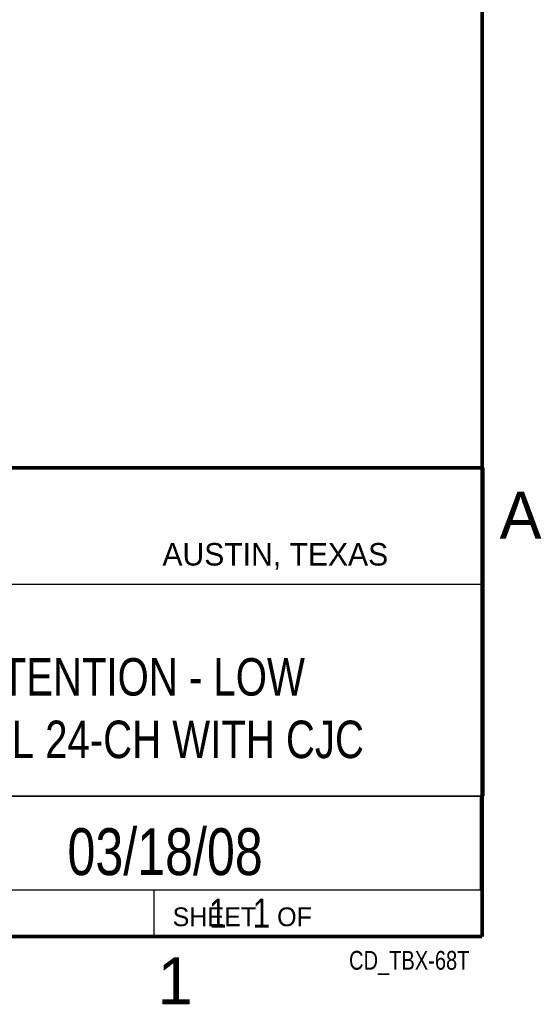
# Model space of a CAD drawing. Header units: inches. Extents: x 0 to 34, y 0 to 22.
# Tile 13 of 15: x 31 to 33.8, y 0.1 to 5.4. Entities that reach past the tile are written whole.
import ezdxf
from ezdxf.enums import TextEntityAlignment as Align

# ---------------------------------------------------------------- set-up
doc = ezdxf.new("R2010")
doc.units = ezdxf.units.IN
doc.header["$LTSCALE"] = 1.87
doc.header["$MEASUREMENT"] = 0
doc.layers.get('0').update_dxf_attribs({"linetype": 'CONTINUOUS'})
doc.styles.get("Standard").update_dxf_attribs({"font": 'txt', "width": 0.8})

msp = doc.modelspace()

# ---------------------------------------------------------------- linework, layer by layer
at = {"color": 2, "linetype": 'CONTINUOUS'}
for p, q in [((28.3793, 3.0003), (33.5093, 3.0003)), ((33.5093, 3.0003), (33.5093, 1.2503)), ((28.7231, 2.38), (33.5, 2.38)), ((28.3793, 1.2503), (33.5093, 1.2503)), ((30.13, 1.2499), (33.49, 1.2499)), ((33.49, 1.2499), (33.49, 0.7499)), ((28.38, 0.75), (33.5, 0.75)), ((30.13, 0.7499), (33.49, 0.7499)), ((31.75, 0.75), (33.5, 0.75)), ((31.75, 0.75), (31.75, 0.5)), ((33.5, 0.75), (33.5, 0.5)), ((31.75, 0.5), (33.5, 0.5)), ((32.4953, 0.5017), (33.4953, 0.5017)), ((32.4953, 0.5017), (32.4953, 0.5012)), ((32.4953, 0.5012), (33.4953, 0.5012)), ((33.4953, 0.5017), (33.4953, 0.5012))]:
    msp.add_line(p, q, dxfattribs=at)
at = {"color": 7, "linetype": 'CONTINUOUS', "const_width": 0.02}
for points in [[(33.5, 0.5), (33.5, 21.5)], [(25.58, 3), (33.5, 3)], [(0.5, 0.5), (33.5, 0.5)]]:
    msp.add_lwpolyline(points, dxfattribs=at)

# ---------------------------------------------------------------- texts
at = {"color": 2, "linetype": 'CONTINUOUS'}
for s, height, p in [('A', 0.25, (33.5939, 2.6228)), ('AUSTIN, TEXAS', 0.12, (31.7957, 2.479)), ('SHEET   OF', 0.1, (31.8499, 0.5557)), ('1', 0.25, (31.7706, 0.139))]:
    msp.add_text(s, height=height, dxfattribs=at).set_placement(p)
at = {"color": 7, "linetype": 'CONTINUOUS', "width": 0.8}
msp.add_text('03/18/08', height=0.25, dxfattribs=at).set_placement((31.81, 0.828), align=Align.CENTER)
at = {"color": 2, "linetype": 'CONTINUOUS', "width": 0.8}
msp.add_text('CD_TBX-68T', height=0.1, dxfattribs=at).set_placement((33.4328, 0.3236), align=Align.RIGHT)
at = {"color": 7, "linetype": 'CONTINUOUS'}
for s, insert, char_height, width, attachment_point in [('TBX-68S, TB EXTENTION - LOW \\PVOLTAGE GENERAL 24-CH WITH CJC', (30.9443, 1.9853), 0.2, 4.8, 2), ('     1   1', (31.8125, 0.7031), 0.15625, 1.25, 1)]:
    msp.add_mtext(s, dxfattribs=dict(at, insert=insert, char_height=char_height, width=width, attachment_point=attachment_point))

doc.saveas('drawing.dxf')
